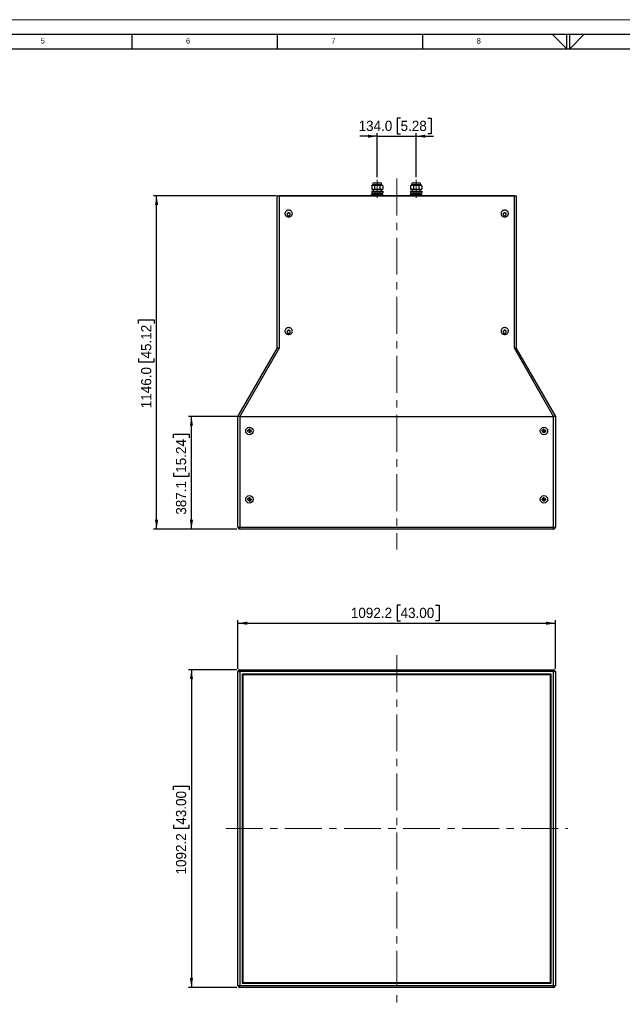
# Model space of a CAD drawing. Header units: millimetres. Extents: x 0 to 8410, y 0 to 5940.
# Tile 10 of 19: x 2368 to 4441, y 2555 to 5940. Entities that reach past the tile are written whole.
import ezdxf

# ---------------------------------------------------------------- set-up
doc = ezdxf.new("R2010")
doc.units = ezdxf.units.MM
doc.header["$LTSCALE"] = 10
doc.linetypes.add('CENTERX2', pattern=[20.32, 12.7, -2.54, 2.54, -2.54])
doc.layers.add('FORMAT', color=7, linetype='Continuous')
doc.layers.add('SLD-0', color=7, linetype='Continuous')
doc.styles.add('SLDTEXTSTYLE0', font='arial.ttf', dxfattribs={"width": 0.948})
doc.styles.add('SLDTEXTSTYLE1', font='GOTHIC.TTF', dxfattribs={"width": 0.913})
doc.dimstyles.new('SLDDIMSTYLE0', dxfattribs={"dimtxt": 35, "dimasz": 32, "dimexe": 0, "dimexo": 0.0625, "dimgap": 8.75, "dimtad": 1, "dimdec": 1, "dimrnd": 1e-09, "dimzin": 12, "dimdsep": 46, "dimtxsty": 'SLDTEXTSTYLE0', "dimsah": 1, "dimcen": 0.09, "dimadec": 0, "dimazin": 3, "dimtfac": 1, "dimtdec": 1, "dimtofl": 0, "dimtmove": 0, "dimatfit": 3, "dimfxl": 1, "dimfrac": 2, "dimtolj": 1, "dimtzin": 12, "dimarcsym": 0})
doc.dimstyles.new('SLDDIMSTYLE3', dxfattribs={"dimtxt": 35, "dimasz": 32, "dimexe": 0, "dimexo": 0.0625, "dimgap": 8.75, "dimtad": 1, "dimdec": 1, "dimrnd": 1e-09, "dimzin": 4, "dimdsep": 46, "dimtxsty": 'SLDTEXTSTYLE0', "dimsah": 1, "dimcen": 0.09, "dimadec": 0, "dimazin": 1, "dimtfac": 1, "dimtdec": 1, "dimtmove": 0, "dimatfit": 0, "dimfxl": 1, "dimfrac": 2, "dimtolj": 1, "dimtzin": 12, "dimarcsym": 0})
doc.dimstyles.new('SLDDIMSTYLE5', dxfattribs={"dimtxt": 35, "dimasz": 32, "dimexe": 0, "dimexo": 0.0625, "dimgap": 8.75, "dimtad": 1, "dimdec": 1, "dimrnd": 1e-09, "dimzin": 4, "dimdsep": 46, "dimtxsty": 'SLDTEXTSTYLE0', "dimsah": 1, "dimcen": 0.09, "dimadec": 0, "dimazin": 1, "dimtfac": 1, "dimtdec": 1, "dimtofl": 0, "dimtmove": 0, "dimatfit": 3, "dimfxl": 1, "dimfrac": 2, "dimtolj": 1, "dimtzin": 12, "dimarcsym": 0})

# ---------------------------------------------------------------- blocks, each defined once
blk = doc.blocks.new('_D')
at = {"layer": 'SLD-0', "color": 7, "transparency": 16777216}
for p, q in [((3678.2, 3926.8), (3666.2, 3926.8)), ((3666.2, 3926.8), (3666.2, 3873.1)), ((3798.5, 3926.8), (3810.6, 3926.8)), ((3810.6, 3926.8), (3810.6, 3873.1)), ((3118.8, 3708.7), (3118.8, 3875.1)), ((3118.8, 3865.1), (4211, 3865.1)), ((3666.2, 3873.1), (3678.2, 3873.1)), ((3810.6, 3873.1), (3798.5, 3873.1)), ((4211, 3708.7), (4211, 3875.1))]:
    blk.add_line(p, q, dxfattribs=at)
for points in [[(3118.8, 3865.1), (3150.8, 3859.6), (3150.8, 3870.6)], [(4211, 3865.1), (4179, 3870.6), (4179, 3859.6)]]:
    blk.add_solid(points, dxfattribs=at)
at = {"layer": 'SLD-0', "color": 7, "transparency": 16777216, "char_height": 35, "attachment_point": 1, "style": 'SLDTEXTSTYLE0'}
for s, insert in [('1092.2', (3507.1, 3918.2)), ('43.00', (3678.2, 3918.2))]:
    blk.add_mtext(s, dxfattribs=dict(at, insert=insert))
blk = doc.blocks.new('_D_1')
at = {"layer": 'SLD-0', "color": 7, "transparency": 16777216}
for p, q in [((3115.1, 3705.1), (2948.8, 3705.1)), ((2958.8, 3705.1), (2958.8, 2612.9)), ((2897, 3292.7), (2897, 3304.7)), ((2897, 3304.7), (2950.7, 3304.7)), ((2950.7, 3304.7), (2950.7, 3292.7)), ((2897, 3172.4), (2897, 3160.3)), ((2897, 3160.3), (2950.7, 3160.3)), ((2950.7, 3160.3), (2950.7, 3172.4)), ((3115.1, 2612.9), (2948.8, 2612.9))]:
    blk.add_line(p, q, dxfattribs=at)
for points in [[(2958.8, 3705.1), (2953.3, 3673.1), (2964.3, 3673.1)], [(2958.8, 2612.9), (2964.3, 2644.9), (2953.3, 2644.9)]]:
    blk.add_solid(points, dxfattribs=at)
at = {"layer": 'SLD-0', "color": 7, "transparency": 16777216, "char_height": 35, "attachment_point": 1, "rotation": 90, "style": 'SLDTEXTSTYLE0'}
for s, insert in [('43.00', (2905.6, 3172.4)), ('1092.2', (2905.6, 3001.2))]:
    blk.add_mtext(s, dxfattribs=dict(at, insert=insert))
blk = doc.blocks.new('_D_19')
at = {"layer": 'SLD-0', "color": 7, "transparency": 16777216}
for p, q in [((3115.1, 4576), (2948.8, 4576)), ((2958.8, 4188.9), (2958.8, 4576)), ((2897, 4502.8), (2897, 4514.8)), ((2897, 4514.8), (2950.7, 4514.8)), ((2950.7, 4514.8), (2950.7, 4502.8)), ((2897, 4382.4), (2897, 4370.4)), ((2897, 4370.4), (2950.7, 4370.4)), ((2950.7, 4370.4), (2950.7, 4382.4)), ((3115.1, 4188.9), (2948.8, 4188.9))]:
    blk.add_line(p, q, dxfattribs=at)
for points in [[(2958.8, 4576), (2953.3, 4544), (2964.3, 4544)], [(2958.8, 4188.9), (2964.3, 4220.9), (2953.3, 4220.9)]]:
    blk.add_solid(points, dxfattribs=at)
at = {"layer": 'SLD-0', "color": 7, "transparency": 16777216, "char_height": 35, "attachment_point": 1, "rotation": 90, "style": 'SLDTEXTSTYLE0'}
for s, insert in [('15.24', (2905.6, 4382.4)), ('387.1', (2905.6, 4238.1))]:
    blk.add_mtext(s, dxfattribs=dict(at, insert=insert))
blk = doc.blocks.new('_D_20')
at = {"layer": 'SLD-0', "color": 7, "transparency": 16777216}
for p, q in [((3250.1, 5334.9), (2828.8, 5334.9)), ((2838.8, 4188.9), (2838.8, 5334.9)), ((2777, 4895.6), (2777, 4907.6)), ((2777, 4907.6), (2830.7, 4907.6)), ((2830.7, 4907.6), (2830.7, 4895.6)), ((2777, 4775.2), (2777, 4763.2)), ((2830.7, 4763.2), (2830.7, 4775.2)), ((2777, 4763.2), (2830.7, 4763.2)), ((3115.1, 4188.9), (2828.8, 4188.9))]:
    blk.add_line(p, q, dxfattribs=at)
for points in [[(2838.8, 5334.9), (2833.3, 5302.9), (2844.3, 5302.9)], [(2838.8, 4188.9), (2844.3, 4220.9), (2833.3, 4220.9)]]:
    blk.add_solid(points, dxfattribs=at)
at = {"layer": 'SLD-0', "color": 7, "transparency": 16777216, "char_height": 35, "attachment_point": 1, "rotation": 90, "style": 'SLDTEXTSTYLE0'}
for s, insert in [('45.12', (2785.6, 4775.2)), ('1146.0', (2785.6, 4604.1))]:
    blk.add_mtext(s, dxfattribs=dict(at, insert=insert))
blk = doc.blocks.new('_D_21')
at = {"layer": 'SLD-0', "color": 7, "transparency": 16777216}
for p, q in [((3678.2, 5601.1), (3666.2, 5601.1)), ((3666.2, 5601.1), (3666.2, 5547.4)), ((3771.8, 5601.1), (3783.8, 5601.1)), ((3783.8, 5601.1), (3783.8, 5547.4)), ((3597.9, 5539.4), (3537.9, 5539.4)), ((3597.9, 5399.1), (3597.9, 5549.4)), ((3597.9, 5539.4), (3731.9, 5539.4)), ((3666.2, 5547.4), (3678.2, 5547.4)), ((3731.9, 5399.1), (3731.9, 5549.4)), ((3731.9, 5539.4), (3791.9, 5539.4)), ((3783.8, 5547.4), (3771.8, 5547.4))]:
    blk.add_line(p, q, dxfattribs=at)
for points in [[(3597.9, 5539.4), (3565.9, 5544.9), (3565.9, 5533.9)], [(3731.9, 5539.4), (3763.9, 5533.9), (3763.9, 5544.9)]]:
    blk.add_solid(points, dxfattribs=at)
at = {"layer": 'SLD-0', "color": 7, "transparency": 16777216, "char_height": 35, "attachment_point": 1, "style": 'SLDTEXTSTYLE0'}
for s, insert in [('134.0', (3533.8, 5592.5)), ('5.28', (3678.2, 5592.5))]:
    blk.add_mtext(s, dxfattribs=dict(at, insert=insert))
blk = doc.blocks.new('SW_CENTERMARKSYMBOL_20')
at = {"layer": 'SLD-0', "color": 0}
for p, q in [((-5, 0), (-8, 0)), ((0, 0), (-2.5, 0)), ((0, 5), (0, 8)), ((0, 0), (0, 2.5)), ((0, 0), (0, -2.5)), ((0, 0), (2.5, 0)), ((5, 0), (8, 0)), ((0, -5), (0, -8))]:
    blk.add_line(p, q, dxfattribs=at)
blk = doc.blocks.new('SW_CENTERMARKSYMBOL_21')
at = {"layer": 'SLD-0', "color": 0}
for p, q in [((-5, 0), (-8, 0)), ((0, 0), (-2.5, 0)), ((0, 5), (0, 8)), ((0, 0), (0, 2.5)), ((0, 0), (0, -2.5)), ((0, 0), (2.5, 0)), ((5, 0), (8, 0)), ((0, -5), (0, -8))]:
    blk.add_line(p, q, dxfattribs=at)
blk = doc.blocks.new('SW_CENTERMARKSYMBOL_22')
at = {"layer": 'SLD-0', "color": 0}
for p, q in [((-5, 0), (-8, 0)), ((0, 0), (-2.5, 0)), ((0, 5), (0, 8)), ((0, 0), (0, 2.5)), ((0, 0), (0, -2.5)), ((0, 0), (2.5, 0)), ((5, 0), (8, 0)), ((0, -5), (0, -8))]:
    blk.add_line(p, q, dxfattribs=at)
blk = doc.blocks.new('SW_CENTERMARKSYMBOL_23')
at = {"layer": 'SLD-0', "color": 0}
for p, q in [((-5, 0), (-8, 0)), ((0, 0), (-2.5, 0)), ((0, 5), (0, 8)), ((0, 0), (0, 2.5)), ((0, 0), (0, -2.5)), ((0, 0), (2.5, 0)), ((5, 0), (8, 0)), ((0, -5), (0, -8))]:
    blk.add_line(p, q, dxfattribs=at)

msp = doc.modelspace()

# ---------------------------------------------------------------- linework, layer by layer
at = {"color": 7, "linetype": 'Continuous', "lineweight": 18}
msp.add_line((0.000042, 5940.000099), (8410.000042, 5940.000099), dxfattribs=at)
at = {"color": 7, "linetype": 'Continuous', "lineweight": 25}
for p, q in [((3578.799882, 5350.892258), (3578.799882, 5344.542217)), ((3578.799882, 5350.892258), (3588.326165, 5350.892258)), ((3581.602441, 5371.892285), (3578.857617, 5369.147491)), ((3578.857617, 5369.147491), (3578.857617, 5356.8923)), ((3578.857617, 5356.8923), (3588.355028, 5356.8923)), ((3581.602441, 5373.392296), (3581.602441, 5371.892285)), ((3581.602441, 5371.892285), (3614.102443, 5371.892285)), ((3583.602445, 5356.8923), (3583.602445, 5350.892258)), ((3587.602445, 5379.392219), (3608.102442, 5379.392219)), ((3588.326165, 5350.892258), (3588.326165, 5344.542217)), ((3588.326165, 5350.892258), (3607.378723, 5350.892258)), ((3588.355028, 5369.147491), (3588.355028, 5356.8923)), ((3588.355028, 5356.8923), (3607.349855, 5356.8923)), ((3607.349855, 5369.147491), (3607.349855, 5356.8923)), ((3607.349855, 5356.8923), (3616.847267, 5356.8923)), ((3607.378723, 5350.892258), (3607.378723, 5344.542217)), ((3607.378723, 5350.892258), (3616.905001, 5350.892258)), ((3612.102443, 5350.892258), (3612.102443, 5356.8923)), ((3614.102443, 5371.892285), (3614.102443, 5373.392296)), ((3616.847267, 5369.147491), (3614.102443, 5371.892285)), ((3616.847267, 5369.147491), (3616.847267, 5356.8923)), ((3616.905001, 5350.892258), (3616.905001, 5344.542217)), ((3712.799882, 5350.892258), (3712.799882, 5344.542217)), ((3712.799882, 5350.892258), (3722.326161, 5350.892258)), ((3715.60244, 5371.892285), (3712.857617, 5369.147491)), ((3712.857617, 5369.147491), (3712.857617, 5356.8923)), ((3712.857617, 5356.8923), (3722.355028, 5356.8923)), ((3715.60244, 5373.392296), (3715.60244, 5371.892285)), ((3715.60244, 5371.892285), (3748.102443, 5371.892285)), ((3717.602441, 5356.8923), (3717.602441, 5350.892258)), ((3721.602441, 5379.392219), (3742.102438, 5379.392219)), ((3722.326161, 5350.892258), (3722.326161, 5344.542217)), ((3722.326161, 5350.892258), (3741.378718, 5350.892258)), ((3722.355028, 5369.147491), (3722.355028, 5356.8923)), ((3722.355028, 5356.8923), (3741.349855, 5356.8923)), ((3741.349855, 5369.147491), (3741.349855, 5356.8923)), ((3741.349855, 5356.8923), (3750.847266, 5356.8923)), ((3741.378718, 5350.892258), (3741.378718, 5344.542217)), ((3741.378718, 5350.892258), (3750.905001, 5350.892258)), ((3746.102439, 5350.892258), (3746.102439, 5356.8923)), ((3748.102443, 5371.892285), (3748.102443, 5373.392296)), ((3750.847266, 5369.147491), (3748.102443, 5371.892285)), ((3750.847266, 5369.147491), (3750.847266, 5356.8923)), ((3750.905001, 5350.892258), (3750.905001, 5344.542217)), ((3253.742428, 4809.821558), (3253.742428, 5333.37028)), ((3255.242438, 5334.870291), (3260.092439, 5334.870291)), ((3260.092439, 5333.883238), (3260.092439, 5334.870291)), ((3260.092439, 5334.870291), (4069.612445, 5334.870291)), ((3260.092439, 5333.883238), (3260.092439, 4810.291898)), ((4069.612445, 5333.883238), (3260.092439, 5333.883238)), ((3578.352445, 5341.542315), (3578.352445, 5334.870291)), ((3578.352445, 5341.542315), (3597.85244, 5341.542315)), ((3578.513981, 5339.542222), (3586.013982, 5339.542222)), ((3578.513981, 5334.870291), (3578.513981, 5339.542222)), ((3578.799882, 5344.542217), (3588.326165, 5344.542217)), ((3586.013982, 5334.870291), (3586.013982, 5339.542222)), ((3588.326165, 5344.542217), (3607.378723, 5344.542217)), ((3590.35244, 5334.870291), (3590.35244, 5339.542222)), ((3590.35244, 5339.542222), (3605.35244, 5339.542222)), ((3597.85244, 5341.542315), (3617.352442, 5341.542315)), ((3605.35244, 5334.870291), (3605.35244, 5339.542222)), ((3607.378723, 5344.542217), (3616.905001, 5344.542217)), ((3609.690899, 5339.542222), (3617.190899, 5339.542222)), ((3609.690899, 5334.870291), (3609.690899, 5339.542222)), ((3617.190899, 5334.870291), (3617.190899, 5339.542222)), ((3617.352442, 5334.870291), (3617.352442, 5341.542315)), ((3712.352441, 5341.542315), (3712.352441, 5334.870291)), ((3712.352441, 5341.542315), (3731.852443, 5341.542315)), ((3712.513985, 5339.542222), (3720.013985, 5339.542222)), ((3712.513985, 5334.870291), (3712.513985, 5339.542222)), ((3712.799882, 5344.542217), (3722.326161, 5344.542217)), ((3720.013985, 5334.870291), (3720.013985, 5339.542222)), ((3722.326161, 5344.542217), (3741.378718, 5344.542217)), ((3724.352443, 5334.870291), (3724.352443, 5339.542222)), ((3724.352443, 5339.542222), (3739.352444, 5339.542222)), ((3731.852443, 5341.542315), (3751.352438, 5341.542315)), ((3739.352444, 5334.870291), (3739.352444, 5339.542222)), ((3741.378718, 5344.542217), (3750.905001, 5344.542217)), ((3743.690902, 5339.542222), (3751.190902, 5339.542222)), ((3743.690902, 5334.870291), (3743.690902, 5339.542222)), ((3751.190902, 5334.870291), (3751.190902, 5339.542222)), ((3751.352438, 5334.870291), (3751.352438, 5341.542315)), ((4069.612445, 5333.883238), (4069.612445, 5334.870291)), ((4069.612445, 5334.870291), (4074.462445, 5334.870291)), ((4069.612445, 4810.291898), (4069.612445, 5333.883238)), ((4075.962455, 5333.37028), (4075.962455, 4809.821558)), ((3118.793608, 4576.083344), (3253.835977, 4809.983563)), ((3260.092439, 4810.291898), (3124.839546, 4576.026958)), ((4204.865338, 4576.026958), (4069.612445, 4810.291898)), ((4075.868906, 4809.983563), (4210.911275, 4576.083344)), ((3118.752421, 4195.220263), (3118.752421, 4576.011997)), ((3125.102462, 4576.011997), (4204.602422, 4576.011997)), ((3125.102462, 4576.011997), (3125.102462, 4195.220263)), ((4204.602422, 4195.220263), (4204.602422, 4576.011997)), ((4210.952462, 4576.011997), (4210.952462, 4195.220263)), ((3118.752421, 4195.220263), (3125.102462, 4195.220263)), ((3125.102462, 4188.870263), (3125.102462, 4195.220263)), ((3125.102462, 4195.220263), (4204.602422, 4195.220263)), ((4204.602422, 4188.870263), (3125.102462, 4188.870263)), ((4204.602422, 4188.870263), (4204.602422, 4195.220263)), ((4204.602422, 4195.220263), (4210.952462, 4195.220263)), ((3118.752421, 2619.236129), (3118.752421, 3698.736089)), ((3118.752421, 3698.736089), (3125.102462, 3698.736089)), ((3125.102462, 3698.736089), (3125.102462, 3705.086129)), ((3125.102462, 3705.086129), (4204.602422, 3705.086129)), ((3125.102462, 3698.736089), (3125.102462, 2619.236129)), ((4204.602422, 3698.736089), (3125.102462, 3698.736089)), ((4195.952417, 3690.086084), (3133.752467, 3690.086084)), ((3133.752467, 3690.086084), (3133.752467, 2627.886134)), ((4195.952417, 2627.886134), (4195.952417, 3690.086084)), ((4204.602422, 3698.736089), (4204.602422, 3705.086129)), ((4204.602422, 2619.236129), (4204.602422, 3698.736089)), ((4204.602422, 3698.736089), (4210.952462, 3698.736089)), ((4210.952462, 3698.736089), (4210.952462, 2619.236129)), ((4193.952443, 3688.086109), (3135.752441, 3688.086109)), ((3135.752441, 3688.086109), (3135.752441, 2629.886108)), ((4193.952443, 2629.886108), (4193.952443, 3688.086109)), ((3118.752421, 2619.236129), (3125.102462, 2619.236129)), ((3125.102462, 2619.236129), (4204.602422, 2619.236129)), ((3125.102462, 2612.886088), (3125.102462, 2619.236129)), ((4204.602422, 2612.886088), (3125.102462, 2612.886088)), ((3133.752467, 2627.886134), (4195.952417, 2627.886134)), ((3135.752441, 2629.886108), (4193.952443, 2629.886108)), ((4204.602422, 2612.886088), (4204.602422, 2619.236129)), ((4204.602422, 2619.236129), (4210.952462, 2619.236129))]:
    msp.add_line(p, q, dxfattribs=at)
at = {"color": 8, "linetype": 'Continuous', "lineweight": 25}
for p, q in [((3581.602441, 5373.392296), (3614.102443, 5373.392296)), ((3715.60244, 5373.392296), (3748.102443, 5373.392296))]:
    msp.add_line(p, q, dxfattribs=at)
at = {"color": 7, "linetype": 'Continuous', "lineweight": 25, "flags": 128}
for points in [[(3293.232442, 5261.696291), (3295.378746, 5261.867952), (3297.463329, 5262.378049), (3299.42617, 5263.211799), (3301.210822, 5264.345241), (3302.765967, 5265.745831), (3304.046871, 5267.373276), (3305.016638, 5269.180727), (3305.647404, 5271.11609), (3305.92099, 5273.123932), (3305.829586, 5275.146198), (3305.375756, 5277.124953), (3304.572613, 5279.003215), (3303.443195, 5280.726862), (3302.020074, 5282.246304), (3300.344111, 5283.517909), (3298.463584, 5284.505081), (3296.432556, 5285.179448), (3294.309468, 5285.52146), (3292.155416, 5285.52146), (3290.032329, 5285.179448), (3288.0013, 5284.505081), (3286.120774, 5283.517909), (3284.44481, 5282.246304), (3283.02169, 5280.726862), (3281.892271, 5279.003215), (3281.089128, 5277.124953), (3280.635299, 5275.146198), (3280.543895, 5273.123932), (3280.81748, 5271.11609), (3281.448246, 5269.180727), (3282.418014, 5267.373276), (3283.698918, 5265.745831), (3285.254063, 5264.345241), (3287.038715, 5263.211799), (3289.001556, 5262.378049), (3291.086139, 5261.867952), (3293.232442, 5261.696291)], [(4036.462428, 5261.696291), (4038.608761, 5261.867952), (4040.693314, 5262.378049), (4042.656155, 5263.211799), (4044.440837, 5264.345241), (4045.995982, 5265.745831), (4047.276856, 5267.373276), (4048.246623, 5269.180727), (4048.87739, 5271.11609), (4049.151005, 5273.123932), (4049.059571, 5275.146198), (4048.605771, 5277.124953), (4047.802599, 5279.003215), (4046.67321, 5280.726862), (4045.25006, 5282.246304), (4043.574126, 5283.517909), (4041.693599, 5284.505081), (4039.662571, 5285.179448), (4037.539483, 5285.52146), (4035.385401, 5285.52146), (4033.262314, 5285.179448), (4031.231285, 5284.505081), (4029.350759, 5283.517909), (4027.674825, 5282.246304), (4026.251675, 5280.726862), (4025.122286, 5279.003215), (4024.319114, 5277.124953), (4023.865314, 5275.146198), (4023.77388, 5273.123932), (4024.047495, 5271.11609), (4024.678261, 5269.180727), (4025.648029, 5267.373276), (4026.928903, 5265.745831), (4028.484048, 5264.345241), (4030.26873, 5263.211799), (4032.231571, 5262.378049), (4034.316124, 5261.867952), (4036.462428, 5261.696291)], [(3293.232442, 5265.999508), (3294.65595, 5266.175699), (3295.982452, 5266.691995), (3297.121526, 5267.513347), (3297.995569, 5268.583727), (3298.545034, 5269.830179), (3298.732431, 5271.167827), (3298.545034, 5272.505474), (3297.995569, 5273.752046), (3297.121526, 5274.822426), (3295.982452, 5275.643778), (3294.65595, 5276.160073), (3293.232442, 5276.336145), (3291.808934, 5276.160073), (3290.482433, 5275.643778), (3289.343358, 5274.822426), (3288.469316, 5273.752046), (3287.919851, 5272.505474), (3287.732454, 5271.167827), (3287.919851, 5269.830179), (3288.469316, 5268.583727), (3289.343358, 5267.513347), (3290.482433, 5266.691995), (3291.808934, 5266.175699), (3293.232442, 5265.999508)], [(4036.462428, 5265.999508), (4037.885935, 5266.175699), (4039.212437, 5266.691995), (4040.351541, 5267.513347), (4041.225584, 5268.583727), (4041.775019, 5269.830179), (4041.962446, 5271.167827), (4041.775019, 5272.505474), (4041.225584, 5273.752046), (4040.351541, 5274.822426), (4039.212437, 5275.643778), (4037.885935, 5276.160073), (4036.462428, 5276.336145), (4035.038949, 5276.160073), (4033.712448, 5275.643778), (4032.573344, 5274.822426), (4031.699301, 5273.752046), (4031.149836, 5272.505474), (4030.962439, 5271.167827), (4031.149836, 5269.830179), (4031.699301, 5268.583727), (4032.573344, 5267.513347), (4033.712448, 5266.691995), (4035.038949, 5266.175699), (4036.462428, 5265.999508)], [(3293.232442, 4857.628477), (3295.378746, 4857.800138), (3297.463329, 4858.310175), (3299.42617, 4859.143925), (3301.210822, 4860.277426), (3302.765967, 4861.678016), (3304.046871, 4863.305461), (3305.016638, 4865.112853), (3305.647404, 4867.048335), (3305.92099, 4869.056058), (3305.829586, 4871.078444), (3305.375756, 4873.057139), (3304.572613, 4874.935341), (3303.443195, 4876.658988), (3302.020074, 4878.178489), (3300.344111, 4879.450095), (3298.463584, 4880.437267), (3296.432556, 4881.111574), (3294.309468, 4881.453705), (3292.155416, 4881.453705), (3290.032329, 4881.111574), (3288.0013, 4880.437267), (3286.120774, 4879.450095), (3284.44481, 4878.178489), (3283.02169, 4876.658988), (3281.892271, 4874.935341), (3281.089128, 4873.057139), (3280.635299, 4871.078444), (3280.543895, 4869.056058), (3280.81748, 4867.048335), (3281.448246, 4865.112853), (3282.418014, 4863.305461), (3283.698918, 4861.678016), (3285.254063, 4860.277426), (3287.038715, 4859.143925), (3289.001556, 4858.310175), (3291.086139, 4857.800138), (3293.232442, 4857.628477)], [(4036.462428, 4857.628477), (4038.608761, 4857.800138), (4040.693314, 4858.310175), (4042.656155, 4859.143925), (4044.440837, 4860.277426), (4045.995982, 4861.678016), (4047.276856, 4863.305461), (4048.246623, 4865.112853), (4048.87739, 4867.048335), (4049.151005, 4869.056058), (4049.059571, 4871.078444), (4048.605771, 4873.057139), (4047.802599, 4874.935341), (4046.67321, 4876.658988), (4045.25006, 4878.178489), (4043.574126, 4879.450095), (4041.693599, 4880.437267), (4039.662571, 4881.111574), (4037.539483, 4881.453705), (4035.385401, 4881.453705), (4033.262314, 4881.111574), (4031.231285, 4880.437267), (4029.350759, 4879.450095), (4027.674825, 4878.178489), (4026.251675, 4876.658988), (4025.122286, 4874.935341), (4024.319114, 4873.057139), (4023.865314, 4871.078444), (4023.77388, 4869.056058), (4024.047495, 4867.048335), (4024.678261, 4865.112853), (4025.648029, 4863.305461), (4026.928903, 4861.678016), (4028.484048, 4860.277426), (4030.26873, 4859.143925), (4032.231571, 4858.310175), (4034.316124, 4857.800138), (4036.462428, 4857.628477)], [(3293.232442, 4861.931753), (3294.65595, 4862.107825), (3295.982452, 4862.624121), (3297.121526, 4863.445473), (3297.995569, 4864.515853), (3298.545034, 4865.762365), (3298.732431, 4867.100012), (3298.545034, 4868.437719), (3297.995569, 4869.684172), (3297.121526, 4870.754612), (3295.982452, 4871.575904), (3294.65595, 4872.092259), (3293.232442, 4872.268331), (3291.808934, 4872.092259), (3290.482433, 4871.575904), (3289.343358, 4870.754612), (3288.469316, 4869.684172), (3287.919851, 4868.437719), (3287.732454, 4867.100012), (3287.919851, 4865.762365), (3288.469316, 4864.515853), (3289.343358, 4863.445473), (3290.482433, 4862.624121), (3291.808934, 4862.107825), (3293.232442, 4861.931753)], [(4036.462428, 4861.931753), (4037.885935, 4862.107825), (4039.212437, 4862.624121), (4040.351541, 4863.445473), (4041.225584, 4864.515853), (4041.775019, 4865.762365), (4041.962446, 4867.100012), (4041.775019, 4868.437719), (4041.225584, 4869.684172), (4040.351541, 4870.754612), (4039.212437, 4871.575904), (4037.885935, 4872.092259), (4036.462428, 4872.268331), (4035.038949, 4872.092259), (4033.712448, 4871.575904), (4032.573344, 4870.754612), (4031.699301, 4869.684172), (4031.149836, 4868.437719), (4030.962439, 4867.100012), (4031.149836, 4865.762365), (4031.699301, 4864.515853), (4032.573344, 4863.445473), (4033.712448, 4862.624121), (4035.038949, 4862.107825), (4036.462428, 4861.931753)]]:
    msp.add_lwpolyline(points, dxfattribs=at)
at = {"color": 7, "linetype": 'Continuous', "lineweight": 25}
for centre, radius in [((3158.152442, 4526.012003), 12.7), ((4171.552442, 4526.012003), 12.7), ((3158.152442, 4526.012003), 5.5), ((4171.552442, 4526.012003), 5.5), ((3158.152442, 4291.012003), 12.7), ((4171.552442, 4291.012003), 12.7), ((3158.152442, 4291.012003), 5.5), ((4171.552442, 4291.012003), 5.5)]:
    msp.add_circle(centre, radius, dxfattribs=at)
for centre, radius, start, end in [((3587.602442, 5373.392263), 6, 90, 180), ((3608.102442, 5373.392263), 6, 0, 90), ((3721.602442, 5373.392263), 6, 90, 180), ((3742.102442, 5373.392263), 6, 0, 90), ((3255.242442, 5333.370263), 1.5, 90, 180), ((3582.102442, 5343.042263), 1.5, 90, 270), ((3613.602442, 5343.042263), 1.5, 270, 90), ((3716.102442, 5343.042263), 1.5, 90, 270), ((3747.602442, 5343.042263), 1.5, 270, 90), ((4074.462442, 5333.370263), 1.5, 0, 90), ((3293.232442, 5269.902934), 5.532495, 8.169177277, 171.830822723), ((4036.462442, 5269.902969), 5.532475, 8.168839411, 171.831160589), ((3293.232442, 4865.835159), 5.532481, 8.168169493, 171.831830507), ((4036.462442, 4865.835194), 5.532461, 8.167831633, 171.832168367), ((3094.401016, 4590.117053), 28.141491, 329.919305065, 330.087033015), ((4235.303867, 4590.117053), 28.141491, 209.912966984, 210.080694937), ((3125.102442, 4195.220263), 6.35, 180, 270), ((4204.602442, 4195.220263), 6.35, 270, 0), ((3125.102442, 3698.736109), 6.35, 90, 180), ((4204.602442, 3698.736109), 6.35, 0, 90), ((3125.102442, 2619.236109), 6.35, 180, 270), ((4204.602442, 2619.236109), 6.35, 270, 0)]:
    msp.add_arc(centre, radius, start, end, dxfattribs=at)
for centre, major_axis, ratio, start_param, end_param in [((3260.092442, 5333.370263), (6.35, 0), 0.0807921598, 1.5707963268, 3.1415926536), ((4069.612442, 5333.370263), (6.35, 0), 0.0807921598, 0, 1.5707963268), ((3260.092442, 4808.120064), (6.326572, -1.6952), 0.3214769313, 1.6567237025, 3.0556652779), ((4069.612442, 4808.120064), (6.326572, 1.6952), 0.3214769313, 0.0859273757, 1.4848689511), ((3125.102442, 4593.458484), (0, 17.446482), 0.3639702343, 3.1001762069, 3.1415926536), ((4204.602442, 4593.458484), (0, 17.446482), 0.3639702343, 3.1415926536, 3.1830091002)]:
    msp.add_ellipse(centre, major_axis=major_axis, ratio=ratio, start_param=start_param, end_param=end_param, dxfattribs=at)
for points, knots in [([(3578.857617, 5369.147491), (3579.507922, 5369.743475), (3580.830773, 5370.955824), (3582.775552, 5371.751455), (3584.553608, 5371.676844), (3586.379705, 5370.938004), (3587.60704, 5369.825498), (3588.355028, 5369.147491)], [0, 0, 0, 0, 0.216189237, 0.4397718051, 0.5934269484, 0.7522176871, 1, 1, 1, 1]), ([(3588.355028, 5369.147491), (3589.047271, 5369.477593), (3590.811167, 5370.318721), (3593.80514, 5371.300001), (3597.284955, 5371.814365), (3600.725935, 5371.535837), (3604.103155, 5370.656843), (3606.236874, 5369.664903), (3607.349855, 5369.147491)], [0, 0, 0, 0, 0.1160196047, 0.2956285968, 0.4747527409, 0.6444835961, 0.8145570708, 1, 1, 1, 1]), ([(3607.349855, 5369.147491), (3608.000159, 5369.743475), (3609.323004, 5370.955823), (3611.267793, 5371.751455), (3613.045842, 5371.676844), (3614.871938, 5370.938005), (3616.099277, 5369.825498), (3616.847267, 5369.147491)], [0, 0, 0, 0, 0.2161893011, 0.4397718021, 0.5934268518, 0.7522177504, 1, 1, 1, 1]), ([(3712.857617, 5369.147491), (3713.507922, 5369.743475), (3714.830771, 5370.955824), (3716.775557, 5371.751455), (3718.553606, 5371.676844), (3720.379705, 5370.938004), (3721.60704, 5369.825498), (3722.355028, 5369.147491)], [0, 0, 0, 0, 0.2161892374, 0.4397718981, 0.5934269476, 0.7522176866, 1, 1, 1, 1]), ([(3722.355028, 5369.147491), (3723.04727, 5369.477593), (3724.811166, 5370.31872), (3727.805139, 5371.300003), (3731.284954, 5371.814365), (3734.725933, 5371.535837), (3738.103152, 5370.656842), (3740.236872, 5369.664903), (3741.349855, 5369.147491)], [0, 0, 0, 0, 0.11601960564, 0.29562842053, 0.4747529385, 0.64448342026, 0.81455689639, 1, 1, 1, 1]), ([(3741.349855, 5369.147491), (3742.00016, 5369.743475), (3743.323009, 5370.955822), (3745.26779, 5371.751455), (3747.045848, 5371.676844), (3748.871931, 5370.938004), (3750.099273, 5369.825498), (3750.847266, 5369.147491)], [0, 0, 0, 0, 0.2161893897, 0.4397718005, 0.5934269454, 0.7522176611, 1, 1, 1, 1]), ([(3124.839546, 4576.026958), (3124.13027, 4576.117652), (3122.7112, 4576.299104), (3120.861568, 4576.477143), (3119.507648, 4576.453023), (3118.938458, 4576.277507), (3118.819041, 4576.117436), (3118.793608, 4576.083344)], [0, 0, 0, 0, 0.2386211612, 0.4774167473, 0.7106968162, 0.9383854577, 1, 1, 1, 1]), ([(4210.911275, 4576.083344), (4210.771022, 4576.19604), (4210.49045, 4576.421483), (4209.273258, 4576.486425), (4207.612003, 4576.37493), (4206.05013, 4576.169906), (4205.115302, 4576.057117), (4204.865338, 4576.026958)], [0, 0, 0, 0, 0.2289575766, 0.4580222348, 0.6851899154, 0.9158226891, 1, 1, 1, 1])]:
    msp.add_open_spline(points, degree=3, knots=knots, dxfattribs=at)
at = {"layer": 'FORMAT'}
for p, q in [((150.000042, 5890.000099), (8360.000042, 5890.000099)), ((2755, 5840.000099), (2755, 5890.000099)), ((3255, 5840.000099), (3255, 5890.000099)), ((3755, 5840.000099), (3755, 5890.000099)), ((4199.668096, 5890.000099), (4250, 5840.000099)), ((4250, 5840.000099), (4250, 5890.000099)), ((4260, 5840.000099), (4260, 5890.000099)), ((4310.099929, 5890.000099), (4260, 5840.000099)), ((200.000042, 5840.000099), (8310.000042, 5840.000099))]:
    msp.add_line(p, q, dxfattribs=at)
at = {"layer": 'SLD-0', "color": 7, "linetype": 'CENTERX2', "lineweight": 18}
for p, q in [((3597.852442, 5389.147439), (3597.852442, 5327.257261)), ((3664.852442, 5393.800386), (3664.852442, 4118.673731)), ((3731.852442, 5389.147439), (3731.852442, 5327.257261)), ((3664.852442, 3754.997821), (3664.852442, 2554.995877)), ((3077.263237, 3158.986109), (4253.681449, 3158.986109))]:
    msp.add_line(p, q, dxfattribs=at)

# ---------------------------------------------------------------- block references
at = {"layer": 'SLD-0', "color": 7}
for name, p in [('SW_CENTERMARKSYMBOL_22', (3158.152442, 4526.012003)), ('SW_CENTERMARKSYMBOL_21', (4171.552442, 4526.012003)), ('SW_CENTERMARKSYMBOL_23', (3158.152442, 4291.012003)), ('SW_CENTERMARKSYMBOL_20', (4171.552442, 4291.012003))]:
    msp.add_blockref(name, p, dxfattribs=at)

# ---------------------------------------------------------------- texts
at = {"layer": 'FORMAT', "char_height": 18.520833, "attachment_point": 1, "style": 'SLDTEXTSTYLE1'}
for s, insert in [('5', (2440.104167, 5876.463176)), ('6', (2940.104167, 5876.463176)), ('7', (3440.104167, 5876.463176)), ('8', (3940.104167, 5876.463176))]:
    msp.add_mtext(s, dxfattribs=dict(at, insert=insert))

# ---------------------------------------------------------------- dimensions: what is measured, and where the dimension line sits
at = {"layer": 'SLD-0', "color": 7}
for base, p1, p2, dimstyle, picture, middle in [((3731.852442, 5539.392263), (3597.852442, 5389.147439), (3731.852442, 5389.147439), 'SLDDIMSTYLE3', '_D_21', (3664.852442, 5539.392263)), ((4210.952442, 3865.086109), (3118.752442, 3698.736109), (4210.952442, 3698.736109), 'SLDDIMSTYLE0', '_D', (3664.852442, 3865.086109))]:
    dim = msp.add_linear_dim(base=base, p1=p1, p2=p2, dimstyle=dimstyle, dxfattribs=at)
    dim.commit()
    dim.dimension.update_dxf_attribs({"geometry": picture, "text_midpoint": middle, "dimtype": 160})
for base, p1, p2, dimstyle, picture, middle in [((2838.752442, 5334.870263), (3125.102442, 4188.870263), (3260.092442, 5334.870263), 'SLDDIMSTYLE5', '_D_20', (2838.752442, 4761.870263)), ((2958.752442, 4576.012003), (3125.102442, 4188.870263), (3125.102442, 4576.012003), 'SLDDIMSTYLE0', '_D_19', (2958.752442, 4382.441133)), ((2958.752442, 2612.886109), (3125.102442, 3705.086109), (3125.102442, 2612.886109), 'SLDDIMSTYLE0', '_D_1', (2958.752442, 3158.986109))]:
    dim = msp.add_linear_dim(base=base, p1=p1, p2=p2, angle=90, dimstyle=dimstyle, dxfattribs=at)
    dim.commit()
    dim.dimension.update_dxf_attribs({"geometry": picture, "text_midpoint": middle, "dimtype": 160})

doc.saveas('drawing.dxf')
